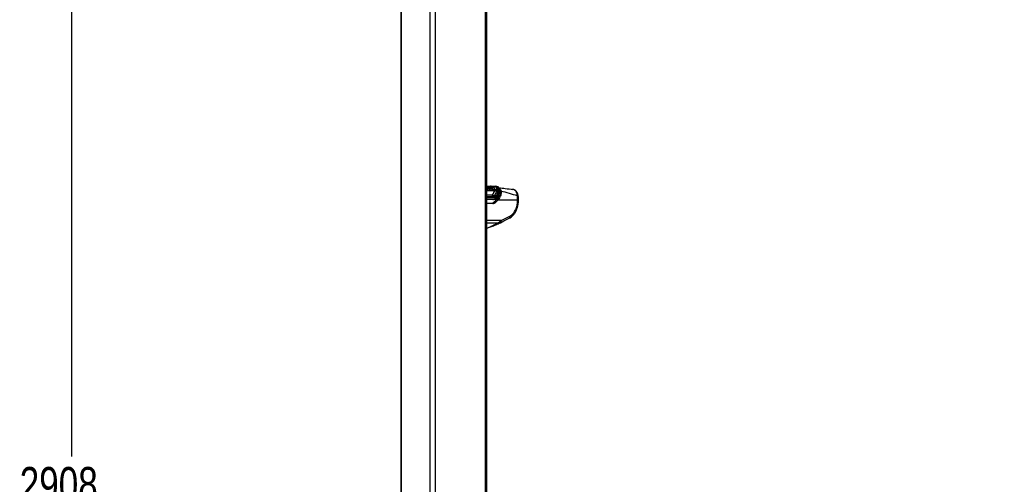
# Paper-space layout 'Wall Base Bracket' of a CAD drawing. Header units: millimetres. Extents: x 61326 to 443956, y 32752 to 406945.
# Tile 2 of 73: x 61326 to 131691, y 112811 to 145989. Entities that reach past the tile are written whole.
import ezdxf

# ---------------------------------------------------------------- set-up
doc = ezdxf.new("R2010")
doc.units = ezdxf.units.MM
doc.layers.add('COMPONENT_GEOMETRY', color=7, linetype='Continuous')
doc.styles.add('SLDTEXTSTYLE1', font='TXT', dxfattribs={"width": 0.75})
doc.dimstyles.new('SLDDIMSTYLE0', dxfattribs={"dimtxt": 2500, "dimasz": 165.1, "dimexe": 0, "dimexo": 0.0625, "dimgap": 625, "dimtad": 0, "dimtih": 1, "dimtoh": 1, "dimdec": 0, "dimlfac": 0.02, "dimrnd": 1e-09, "dimzin": 12, "dimdsep": 46, "dimtxsty": 'SLDTEXTSTYLE1', "dimsah": 1, "dimcen": 0.09, "dimadec": 0, "dimazin": 3, "dimtfac": 1, "dimtdec": 0, "dimtofl": 0, "dimtmove": 0, "dimatfit": 3, "dimfxl": 1, "dimfrac": 2, "dimtolj": 1, "dimtzin": 12, "dimarcsym": 0})

# ---------------------------------------------------------------- blocks, each defined once
blk = doc.blocks.new('_D_24')
at = {"layer": 'COMPONENT_GEOMETRY', "color": 7, "ltscale": 50}
for p, q in [((94429, 185501), (64861, 185501)), ((65020, 185501), (65020, 114792)), ((65020, 40114), (65020, 110823)), ((85661, 40114), (64861, 40114))]:
    blk.add_line(p, q, dxfattribs=at)
for points in [[(65020, 185501), (64995, 185335), (65046, 185335)], [(65020, 40114), (65046, 40279), (64995, 40279)]]:
    blk.add_solid(points, dxfattribs=at)
at = {"layer": 'COMPONENT_GEOMETRY', "color": 7, "ltscale": 50, "insert": (61326, 114046), "char_height": 2500, "attachment_point": 1, "style": 'SLDTEXTSTYLE1'}
blk.add_mtext('2908', dxfattribs=at)
blk = doc.blocks.new('_D_25')
at = {"layer": 'COMPONENT_GEOMETRY', "color": 7, "ltscale": 50}
for p, q in [((239590, 150851), (255468, 150851)), ((255309, 150851), (255309, 97467)), ((255309, 40114), (255309, 93498)), ((96763, 40114), (255468, 40114))]:
    blk.add_line(p, q, dxfattribs=at)
for points in [[(255309, 150851), (255284, 150685), (255334, 150685)], [(255309, 40114), (255334, 40279), (255284, 40279)]]:
    blk.add_solid(points, dxfattribs=at)
at = {"layer": 'COMPONENT_GEOMETRY', "color": 7, "ltscale": 50, "insert": (251615, 96721), "char_height": 2500, "attachment_point": 1, "style": 'SLDTEXTSTYLE1'}
blk.add_mtext('2215', dxfattribs=at)

psp = doc.layouts.new('Wall Base Bracket')

# ---------------------------------------------------------------- linework, layer by layer
at = {"color": 7, "linetype": 'Continuous', "lineweight": 25, "ltscale": 50}
for p, q in [((88559.19, 184989.24), (88559.19, 45923.43)), ((94704.43, 41289.23), (94704.43, 184989.24)), ((94720.86, 133952.44), (94704.43, 133974.14)), ((94719.13, 134093.88), (94713.95, 134093.33)), ((94772.73, 133967.43), (94771.23, 133969.38)), ((94774.92, 133964.55), (94772.73, 133967.43)), ((94784.94, 133977.02), (94786.44, 133975.07)), ((94786.44, 133975.07), (94788.65, 133972.18)), ((94805.62, 133985.82), (94807.87, 133982.86)), ((94807.87, 133982.86), (94903.43, 133963.64)), ((94810, 134065.26), (94810.9, 134065.17)), ((94810.9, 134065.17), (94812.19, 134065.04)), ((94824.61, 134078.17), (94825.92, 134078.04)), ((94915.2, 134067.15), (94825.92, 134078.04)), ((94910.75, 133957.99), (94908.65, 133960.87)), ((94916.46, 134067.02), (94915.2, 134067.15)), ((94915.41, 133940.98), (94998.92, 133924.4)), ((95001.38, 133921.28), (94998.92, 133924.4)), ((95006.05, 133915.59), (95001.38, 133921.28)), ((95012.27, 133932.5), (95014.59, 133929.59)), ((95014.59, 133929.59), (95018.95, 133924.3)), ((95148.03, 134013.46), (95018.45, 134029.33)), ((95033, 133941.37), (95036.95, 133936.57)), ((95036.95, 133936.57), (95121.95, 133919.22)), ((95121.95, 133919.22), (95121.48, 133920.78)), ((95128.39, 133907.47), (95132.43, 133897.72)), ((95132.43, 133897.72), (95132.74, 133896.7)), ((95132.43, 133897.72), (95277.31, 133868.56)), ((95132.74, 133896.7), (95133.26, 133894.83)), ((95151.78, 134013), (95148.03, 134013.46)), ((95258.3, 134064), (95253.51, 134064.56)), ((95260.52, 134063.72), (95258.3, 134064)), ((95277.31, 133868.56), (95277.23, 133886.98)), ((95313.87, 134093.75), (95318.53, 134093.21)), ((95318.53, 134093.21), (95320.66, 134092.97)), ((95415.43, 134081.28), (95320.66, 134092.97)), ((95411.25, 133753.67), (95421.08, 133859.99)), ((95505.56, 134047.21), (95415.43, 134081.28)), ((95419.98, 133886.45), (95418.52, 133902.34)), ((95421.08, 133859.99), (95419.98, 133886.45)), ((95507.29, 133847.43), (95495.85, 133728.38)), ((95505.72, 133893.91), (95506.64, 133876.49)), ((95505.72, 133893.91), (95603.56, 133872.21)), ((95506.64, 133876.49), (95507.29, 133847.43)), ((96572.13, 133868.68), (96507.14, 133872.51)), ((95132.02, 133139.83), (94704.43, 133139.83)), ((95091.87, 133495.22), (95095.82, 133498.72)), ((95095.82, 133498.72), (95112.39, 133515.16)), ((95209.73, 133390.61), (95220.6, 133400.86)), ((95220.6, 133400.86), (95238.66, 133420.43)), ((95238.66, 133420.43), (95263.69, 133448.33)), ((95263.69, 133448.33), (95279.47, 133467.81)), ((95292.93, 133331.08), (95278.04, 133317.43)), ((95339.53, 133378.06), (95312.13, 133350.25)), ((95355.74, 133410.63), (95339.53, 133378.06)), ((95449.81, 133378.06), (95339.53, 133378.06)), ((95355.74, 133410.63), (95470.67, 133410.63)), ((95470.67, 133410.63), (95449.81, 133378.06)), ((95451.8, 133357.98), (95452.03, 133358.25)), ((96909.34, 133090.86), (95488.44, 133090.86)), ((94704.43, 132890.86), (95119.5, 132890.86)), ((95241.92, 132975.63), (95322.55, 132975.63)), ((95726.51, 131653.36), (96359.67, 131969.98))]:
    psp.add_line(p, q, dxfattribs=at)
at = {"color": 8, "linetype": 'Continuous', "lineweight": 25, "ltscale": 50}
for p, q in [((88586.12, 184989.24), (88586.12, 45866.68)), ((90647.04, 184989.24), (90647.04, 41515.69)), ((91016.6, 184989.24), (91016.6, 41289.23)), ((94583.7, 184989.24), (94583.7, 41289.23)), ((94704.43, 133780.9), (95270.2, 133780.9)), ((94788.58, 134066.88), (94810, 134065.26)), ((94971.01, 134080.13), (94852.94, 134074.74)), ((94704.43, 133485.44), (95063.71, 133485.44)), ((94704.43, 133358.43), (95127.54, 133358.43)), ((95164.84, 133273.76), (94704.43, 133273.76)), ((94704.43, 133170.88), (95153.22, 133170.88)), ((95401.47, 133150.72), (95205.16, 133150.72)), ((95451.27, 133357.37), (95525.91, 133357.37)), ((95137.1, 132863.45), (94704.43, 132863.45)), ((95726.51, 131653.36), (94704.43, 131653.36)), ((95469.98, 131464.71), (94704.43, 131464.71))]:
    psp.add_line(p, q, dxfattribs=at)
at = {"color": 8, "linetype": 'Continuous', "lineweight": 25, "ltscale": 50, "flags": 128}
for points in [[(94715.32, 133954.71), (94710.55, 133961.44), (94705.74, 133968.1), (94704.43, 133969.88)], [(94704.43, 133858.52), (94705.38, 133860.37), (94706.47, 133862.08)], [(94711.43, 134093.08), (94707.72, 134092.52), (94706.09, 134092.17)], [(94713.96, 134093.36), (94710.04, 134092.77), (94706.23, 134091.86)], [(94936.82, 133900.98), (94937.17, 133900.26), (94941.51, 133870.04), (94935.82, 133853.15), (94927.3, 133845.92), (94914.92, 133843.28), (94899.2, 133846), (94880.03, 133854.74), (94854.98, 133872.32), (94824.74, 133900.78), (94795.01, 133937.09), (94795.01, 133937.09)], [(96958.07, 133388.02), (96956.81, 133391.49), (96950.04, 133397), (96937.64, 133401.5), (96919.99, 133404.87), (96897.6, 133407)]]:
    psp.add_lwpolyline(points, dxfattribs=at)
at = {"color": 7, "linetype": 'Continuous', "lineweight": 25, "ltscale": 50, "flags": 128}
for points in [[(94730, 134093.75), (94722.52, 134094.13), (94719.14, 134093.91)], [(94795.01, 133937.09), (94792.54, 133940.58), (94790.06, 133944.06), (94787.57, 133947.52), (94785.06, 133950.96), (94782.54, 133954.38), (94780.02, 133957.79), (94777.47, 133961.18), (94774.92, 133964.55)], [(94788.65, 133972.18), (94791.23, 133968.78), (94793.8, 133965.35), (94796.35, 133961.91), (94798.9, 133958.45), (94801.43, 133954.97), (94803.95, 133951.47), (94806.45, 133947.96), (94808.95, 133944.43)], [(94807.87, 133982.86), (94810.49, 133979.41), (94813.09, 133975.93), (94815.69, 133972.44), (94818.27, 133968.93), (94820.83, 133965.4), (94823.39, 133961.86), (94825.93, 133958.29), (94828.46, 133954.71)], [(94909.78, 133954.71), (94909.25, 133955.47), (94908.72, 133956.22), (94908.19, 133956.97), (94907.65, 133957.72), (94907.12, 133958.47), (94906.59, 133959.22), (94906.06, 133959.97), (94905.52, 133960.72)], [(95294.21, 133024.3), (95305.7, 133036.39), (95317.1, 133048.64), (95328.4, 133061.06), (95339.62, 133073.65), (95350.74, 133086.4), (95361.77, 133099.32), (95372.7, 133112.39), (95383.53, 133125.63)], [(96961, 132965.34), (96962.83, 132998.83), (96968.28, 133099.26)], [(95675.19, 131493.72), (95924.06, 131618.16), (96308.36, 131810.38)]]:
    psp.add_lwpolyline(points, dxfattribs=at)
at = {"color": 8, "linetype": 'Continuous', "lineweight": 25, "ltscale": 2500}
for centre, radius, start, end in [((94724.02, 134047.48), 46.68, 95.9988666, 111.8990315), ((95119.54, 133908.89), 10.6, 16.7656232, 76.8356493), ((95597.02, 133853.92), 19.42, 7.9731842, 70.3378632), ((95327.71, 133245.72), 18.74, 324.6806908, 36.6336473), ((95437.18, 133366.62), 17.04, 330.6029719, 42.1526312), ((95457.88, 133397.08), 18.63, 334.0089949, 46.6637896), ((96922.84, 133206.85), 116.77, 263.3648174, 292.9047242), ((95600.09, 131605.98), 135.01, 303.5795266, 20.5434849), ((95381.92, 131453.38), 88.78, 300.0183296, 7.3309274)]:
    psp.add_arc(centre, radius, start, end, dxfattribs=at)
at = {"color": 7, "linetype": 'Continuous', "lineweight": 25, "ltscale": 2500}
for centre, radius, start, end in [((94735.04, 133850.93), 16.46, 149.5562073, 207.6799563), ((94743.81, 133856.03), 13.46, 153.843349, 224.2876937), ((94769.24, 133989.09), 19.81, 275.7874744, 322.4548344), ((94772.83, 133984.49), 20.04, 275.9877073, 322.1216283), ((94810.8, 133954.96), 28.06, 95.9867451, 142.1320432), ((94799.77, 134066.25), 10.28, 272.497988, 354.4619755), ((94801.88, 134066.11), 10.36, 272.4865958, 354.0723786), ((94826.53, 134063.64), 14.41, 92.4594241, 174.4178243), ((94904.06, 133957.32), 6.35, 37.5973062, 95.6828037), ((94993.68, 133948.08), 24.25, 282.4709835, 320.0328681), ((94997.43, 133942.26), 28.02, 287.9256148, 320.1622475), ((95049, 133899.52), 38.95, 108.0117425, 140.4873969), ((94902.79, 134016.12), 195.32, 315.347582, 319.8607213), ((95114.51, 133849.34), 20.91, 144.8171156, 189.4126249), ((95135.15, 133859.01), 12.48, 154.7452003, 229.5442258), ((95120.25, 133909.84), 9.67, 329.4992776, 12.5895183), ((95156.06, 134131.29), 118.11, 266.100637, 325.5954241), ((95159.87, 134132.85), 120.12, 266.1354887, 325.0255703), ((95309.27, 134026.26), 67.64, 86.0934727, 145.5200122), ((95313.99, 134025.89), 67.48, 86.1414683, 145.6155741), ((95316.17, 134025.74), 67.38, 86.1719519, 145.6865673), ((95383.33, 133987.9), 235.89, 241.3416171, 276.7983037), ((95349.37, 134094.15), 219.38, 250.8007354, 288.77583), ((95361.99, 134079.08), 226.91, 248.0883157, 285.0938837), ((95415.18, 133612.66), 141.06, 55.1187393, 91.593415), ((95450.14, 133774.23), 131.96, 65.0905162, 103.8648446), ((95448.93, 133756.37), 133.26, 64.3386103, 102.546605), ((95445.71, 133726.95), 135.3, 62.9263701, 100.4898292), ((95707.12, 133716.36), 36.57, 71.2804962, 120.9167124), ((95247.39, 133498.21), 184.12, 183.9754505, 229.3885123), ((95311.71, 133624.19), 254.87, 210.3980974, 246.4136432), ((95314.28, 133648.79), 265.03, 214.4870069, 249.3009671), ((95325.88, 133668.22), 262.7, 215.6394356, 250.6063875), ((95055.23, 133276.03), 109.63, 358.813283, 48.7305417), ((95126.46, 133166.38), 27.13, 281.8086703, 9.5366223), ((95139.12, 133256.21), 151.81, 23.7801548, 62.2839584), ((95152.03, 133257.42), 158.99, 27.6013889, 64.4517712), ((95171.4, 133276.48), 158.9, 27.6643146, 64.9571814), ((95198.84, 133302.27), 159.8, 28.3096674, 66.0594874), ((95230.55, 133323.08), 152.77, 34.9647122, 71.3245219), ((95334.2, 133244.04), 12.7, 268.1146869, 313.8693851), ((95451.49, 133071.13), 41.88, 28.0963987, 79.1806764), ((95114.51, 132868.3), 23.1, 347.8858511, 77.5204545), ((95315.31, 132939.21), 37.13, 20.9096271, 78.7513466)]:
    psp.add_arc(centre, radius, start, end, dxfattribs=at)
for centre, major_axis, ratio, start_param, end_param in [((95120.41, 133639.83), (-23.17, 499.73), 0.7063465, 3.10884935, 3.72350434), ((95141.61, 133640.88), (-23.17, 469.72), 0.70624659, 3.10677082, 3.72142581), ((94586.13, 134590.86), (262.27, 1936.3), 0.70062094, 3.82708896, 3.87061029), ((94668.18, 134590.86), (265.55, 1936.09), 0.70045624, 3.82825334, 3.94454645), ((94440.17, 134979.97), (-103.97, 2107.82), 0.70624659, 3.72142581, 3.81498006), ((94685.77, 134588.45), (265.64, 1961.19), 0.70062094, 3.82708896, 3.94338206), ((93644.24, 124918.81), (2776.49, 40435.49), 0.06802614, 4.91718102, 4.92056034), ((95073.34, 133390.86), (67.42, 497.76), 0.70062094, 3.23620729, 3.82708896), ((95155.38, 133390.86), (70.7, 497.55), 0.69996931, 3.24072601, 3.83160768), ((95172.98, 133388.45), (70.79, 522.65), 0.70062094, 3.23620729, 3.82708896)]:
    psp.add_ellipse(centre, major_axis=major_axis, ratio=ratio, start_param=start_param, end_param=end_param, dxfattribs=at)
at = {"color": 7, "linetype": 'Continuous', "lineweight": 25, "ltscale": 50}
for points, knots in [([(94903.43, 133963.64), (94884.77, 133986.67), (94856.79, 134021.2), (94816.09, 134051.22), (94769.64, 134078.98), (94731.74, 134086.93), (94702.63, 134093.03)], [0, 0, 0, 0, 0.32846441, 0.49261643, 0.61017597, 1, 1, 1, 1]), ([(94771.23, 133969.38), (94768.88, 133972.36), (94753.91, 133991.33), (94732.14, 134014.75), (94710.69, 134029.73), (94704.43, 134034.09)], [0, 0, 0, 0, 0.11680275, 0.74258623, 1, 1, 1, 1]), ([(94706.47, 133862.08), (94707.08, 133861.87), (94709.65, 133860.98), (94714.64, 133859.64), (94718.62, 133859.4), (94720.85, 133859.27)], [0, 0, 0, 0, 0.12131907, 0.50747118, 1, 1, 1, 1]), ([(94715.32, 133954.71), (94716.81, 133954.53), (94719.79, 133954.16), (94721.86, 133951.3), (94721.8, 133947.8), (94720.64, 133945.33), (94720.21, 133944.43)], [0, 0, 0, 0, 0.27964296, 0.55927671, 0.83889684, 1, 1, 1, 1]), ([(94731.73, 133861.96), (94732.59, 133862.52), (94736.76, 133865.24), (94743.08, 133875.86), (94742.93, 133892.96), (94736.6, 133917.28), (94727.1, 133933.02), (94720.21, 133944.43)], [0, 0, 0, 0, 0.04143881, 0.20129578, 0.49918017, 0.63727286, 1, 1, 1, 1]), ([(94734.18, 133846.63), (94733.79, 133846.42), (94731.87, 133845.37), (94727.62, 133843.76), (94723.01, 133843.45), (94720.46, 133843.28)], [0, 0, 0, 0, 0.10109216, 0.50337145, 1, 1, 1, 1]), ([(94720.85, 133859.27), (94722.86, 133859.41), (94726.52, 133859.65), (94729.89, 133860.95), (94731.42, 133861.79), (94731.73, 133861.96)], [0, 0, 0, 0, 0.492803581, 0.897036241, 1, 1, 1, 1]), ([(94723.71, 133937.09), (94731.03, 133924.9), (94741.17, 133908.03), (94747.84, 133881.62), (94747.68, 133862.52), (94740.22, 133850.52), (94735.23, 133847.31), (94734.18, 133846.63)], [0, 0, 0, 0, 0.35081828, 0.485424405, 0.783987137, 0.954196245, 1, 1, 1, 1]), ([(94726.05, 134085.92), (94740.15, 134085.09), (94773.03, 134083.16), (94805.86, 134079.98), (94824.61, 134078.17)], [0, 0, 0, 0, 0.42873289, 1, 1, 1, 1]), ([(94730, 134093.75), (94798.11, 134099.72), (94898.46, 134108.51), (94996.19, 134109.36), (95027.58, 134109.64)], [0, 0, 0, 0, 0.67874978, 1, 1, 1, 1]), ([(94772.72, 133967.43), (94773.83, 133967.54), (94776.05, 133967.75), (94779.88, 133969.46), (94783.58, 133971.94), (94785.49, 133974.02), (94786.45, 133975.06)], [0, 0, 0, 0, 0.24999082, 0.50000257, 0.7499824, 1, 1, 1, 1]), ([(94805.62, 133985.82), (94803.87, 133985.63), (94800.38, 133985.25), (94794.34, 133982.26), (94789.53, 133978.6), (94787.27, 133976.02), (94786.44, 133975.07)], [0, 0, 0, 0, 0.2796827, 0.55937902, 0.83906627, 1, 1, 1, 1]), ([(94795.01, 133937.09), (94796.12, 133937.19), (94798.34, 133937.4), (94802.21, 133939.04), (94805.98, 133941.43), (94807.96, 133943.43), (94808.95, 133944.43)], [0, 0, 0, 0, 0.24999429, 0.49999148, 0.75001434, 1, 1, 1, 1]), ([(94989.46, 133936.82), (94973.2, 133956.35), (94946.42, 133988.52), (94884.56, 134035.22), (94836.6, 134047.2), (94802.33, 134055.76)], [0, 0, 0, 0, 0.30594293, 0.504043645, 1, 1, 1, 1]), ([(94828.46, 133954.71), (94826.71, 133954.53), (94823.2, 133954.16), (94817.07, 133951.3), (94812.16, 133947.81), (94809.81, 133945.33), (94808.95, 133944.43)], [0, 0, 0, 0, 0.27964176, 0.55927433, 0.83890174, 1, 1, 1, 1]), ([(94808.95, 133944.43), (94817.7, 133933.04), (94833.58, 133912.39), (94861.32, 133886.07), (94884.42, 133869.33), (94902.13, 133860.96), (94915.68, 133858.47), (94925.58, 133860.98), (94931.55, 133865.03), (94932.62, 133868.98), (94932.85, 133869.81)], [0, 0, 0, 0, 0.25552825, 0.46341188, 0.6109329, 0.71444732, 0.80200031, 0.88710637, 0.9762889, 1, 1, 1, 1]), ([(94824.62, 134078.17), (94822.99, 134078.1), (94819.71, 134077.98), (94815.2, 134074.46), (94812.23, 134069.83), (94811.25, 134066.42), (94810.9, 134065.17)], [0, 0, 0, 0, 0.27962541, 0.55921861, 0.83883122, 1, 1, 1, 1]), ([(94812.19, 134065.04), (94812.75, 134064.98), (94847.83, 134061.13), (94896.59, 134043.19), (94959.3, 133997.16), (94986.68, 133964.24), (95003.3, 133944.25)], [0, 0, 0, 0, 0.00796253, 0.49576371, 0.69387344, 1, 1, 1, 1]), ([(94825.92, 134078.04), (94838.04, 134076.17), (94885.78, 134068.84), (94956.47, 134032.23), (95003.39, 133977.28), (95022.62, 133954.75)], [0, 0, 0, 0, 0.167171, 0.65860249, 1, 1, 1, 1]), ([(94828.46, 133954.71), (94836.72, 133944.01), (94851.46, 133924.93), (94876.33, 133901.79), (94895.23, 133888.58), (94907.81, 133882.91), (94916.6, 133881.56), (94923.4, 133883.55), (94928.56, 133889.46), (94931.23, 133901.87), (94927.84, 133924.32), (94916.52, 133943.37), (94909.78, 133954.71)], [0, 0, 0, 0, 0.18155098, 0.32379457, 0.40885202, 0.4622954, 0.5041855, 0.54598374, 0.60055807, 0.67730413, 0.80790481, 1, 1, 1, 1]), ([(94905.52, 133960.72), (94905.51, 133960.73), (94904.83, 133961.7), (94904.13, 133962.68), (94903.43, 133963.64)], [0, 0, 0, 0, 0.00964987, 1, 1, 1, 1]), ([(94905.52, 133960.72), (94907.04, 133960.55), (94910.08, 133960.21), (94911.18, 133958.12), (94911.72, 133957.07)], [0, 0, 0, 0, 0.49998338, 1, 1, 1, 1]), ([(94909.78, 133954.71), (94911.3, 133954.54), (94914.33, 133954.21), (94915.42, 133952.13), (94915.96, 133951.1)], [0, 0, 0, 0, 0.50000822, 1, 1, 1, 1]), ([(94933.02, 133869.68), (94934.24, 133871.94), (94937.8, 133878.52), (94939.01, 133892.96), (94935.55, 133915.17), (94926.28, 133936.87), (94916.71, 133949.94), (94914.33, 133953.2)], [0, 0, 0, 0, 0.08537702, 0.24877229, 0.50409061, 0.87638636, 1, 1, 1, 1]), ([(95103.77, 133953.5), (95084.09, 133975.32), (95050.42, 134012.67), (94994.57, 134046.11), (94951.62, 134061.9), (94925.25, 134065.74), (94916.46, 134067.02)], [0, 0, 0, 0, 0.36024328, 0.61647739, 0.8720902, 1, 1, 1, 1]), ([(95027.58, 134109.64), (95022.38, 134109.81), (95011.98, 134110.17), (94996.79, 134104.51), (94982.64, 134094.87), (94974.88, 134085.05), (94971.01, 134080.13)], [0, 0, 0, 0, 0.24999841, 0.49999996, 0.74999867, 1, 1, 1, 1]), ([(95253.51, 134064.56), (95173.61, 134071.56), (95080.58, 134079.71), (94984.57, 134080.08), (94971.01, 134080.13)], [0, 0, 0, 0, 0.8587374, 1, 1, 1, 1]), ([(94989.46, 133936.82), (94990.56, 133936.92), (94992.78, 133937.12), (94996.63, 133938.77), (95000.37, 133941.19), (95002.32, 133943.23), (95003.3, 133944.25)], [0, 0, 0, 0, 0.2499904, 0.5000089, 0.74996751, 1, 1, 1, 1]), ([(94998.92, 133924.4), (94997.67, 133926), (94994.39, 133930.2), (94991.34, 133934.29), (94989.46, 133936.82)], [0, 0, 0, 0, 0.38107116, 1, 1, 1, 1]), ([(95014.58, 133929.6), (95013.61, 133928.59), (95011.65, 133926.56), (95008.05, 133923.95), (95004.42, 133921.99), (95002.4, 133921.51), (95001.4, 133921.27)], [0, 0, 0, 0, 0.24999405, 0.50000679, 0.75000213, 1, 1, 1, 1]), ([(95022.62, 133954.75), (95020.88, 133954.57), (95017.39, 133954.22), (95011.31, 133951.31), (95006.45, 133947.72), (95004.14, 133945.18), (95003.3, 133944.25)], [0, 0, 0, 0, 0.27965552, 0.55931849, 0.83895024, 1, 1, 1, 1]), ([(95003.3, 133944.25), (95005.08, 133941.86), (95007.97, 133937.98), (95011.08, 133934.01), (95012.27, 133932.5)], [0, 0, 0, 0, 0.618312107, 1, 1, 1, 1]), ([(95041.74, 133878.85), (95034.35, 133885.72), (95021.53, 133897.65), (95010.66, 133910.25), (95006.05, 133915.59)], [0, 0, 0, 0, 0.57628852, 1, 1, 1, 1]), ([(95033, 133941.37), (95031.41, 133940.97), (95028.22, 133940.18), (95022.46, 133936.81), (95017.75, 133933.03), (95015.44, 133930.51), (95014.59, 133929.59)], [0, 0, 0, 0, 0.2797594, 0.55949555, 0.83924241, 1, 1, 1, 1]), ([(95018.95, 133924.3), (95023.25, 133919.32), (95033.35, 133907.63), (95045.27, 133896.56), (95052.11, 133890.21)], [0, 0, 0, 0, 0.42636473, 1, 1, 1, 1]), ([(95022.62, 133954.75), (95023.73, 133953.27), (95025.94, 133950.32), (95029.41, 133945.86), (95031.81, 133942.86), (95033, 133941.37)], [0, 0, 0, 0, 0.335834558, 0.671419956, 1, 1, 1, 1]), ([(95027.58, 134109.64), (95058.79, 134109.36), (95155.93, 134108.51), (95250.01, 134099.72), (95313.87, 134093.75)], [0, 0, 0, 0, 0.32125022, 1, 1, 1, 1]), ([(95036.95, 133936.57), (95045.46, 133927.11), (95058.68, 133912.44), (95079.41, 133895.42), (95092.84, 133887), (95102.94, 133882.91), (95110.38, 133881.56), (95117.42, 133883.24), (95123.17, 133889.42), (95125.78, 133901.7), (95123.32, 133912.97), (95121.95, 133919.22)], [0, 0, 0, 0, 0.23198272, 0.36006543, 0.46687018, 0.51258808, 0.57221444, 0.63194249, 0.71167477, 0.84017281, 1, 1, 1, 1]), ([(95093.88, 133845.93), (95092.67, 133846.33), (95083.67, 133849.36), (95065.24, 133859.37), (95049.79, 133872.17), (95041.74, 133878.85)], [0, 0, 0, 0, 0.06955515, 0.51521309, 1, 1, 1, 1]), ([(95052.11, 133890.21), (95059.33, 133884.23), (95072.81, 133873.06), (95088.84, 133864.28), (95096.43, 133861.72), (95097.42, 133861.39)], [0, 0, 0, 0, 0.50087368, 0.93492612, 1, 1, 1, 1]), ([(95127.05, 133849.51), (95125.38, 133848.22), (95120.74, 133844.65), (95111.35, 133842.76), (95101.32, 133843.79), (95095.9, 133845.35), (95093.88, 133845.93)], [0, 0, 0, 0, 0.21945455, 0.60641126, 0.85296191, 1, 1, 1, 1]), ([(95097.42, 133861.39), (95099.05, 133860.92), (95103.36, 133859.68), (95111.35, 133858.85), (95118.83, 133860.39), (95122.51, 133863.27), (95123.86, 133864.34)], [0, 0, 0, 0, 0.14734175, 0.39110015, 0.7755666, 1, 1, 1, 1]), ([(95121.48, 133920.78), (95121.22, 133921.55), (95119.85, 133925.76), (95116.65, 133933.4), (95111.1, 133943.6), (95106.21, 133950.2), (95103.77, 133953.5)], [0, 0, 0, 0, 0.06994172, 0.3797795, 0.68985505, 1, 1, 1, 1]), ([(95123.97, 133924.75), (95119.52, 133934.15), (95114.5, 133944.79), (95106.82, 133954.14), (95105.94, 133955.22)], [0, 0, 0, 0, 0.88441646, 1, 1, 1, 1]), ([(95112.39, 133515.16), (95133.76, 133538.27), (95174.49, 133582.31), (95234.68, 133670.21), (95256.47, 133738.11), (95270.2, 133780.9)], [0, 0, 0, 0, 0.28989535, 0.55241386, 1, 1, 1, 1]), ([(95122.46, 133920.26), (95121.93, 133921.79), (95121.15, 133924.07), (95119.61, 133926.25), (95119.1, 133926.97)], [0, 0, 0, 0, 0.66915002, 1, 1, 1, 1]), ([(95123.86, 133864.34), (95124.92, 133865.49), (95129.29, 133870.23), (95131.93, 133881.2), (95131.21, 133894.31), (95129.3, 133902.05), (95128.58, 133904.94)], [0, 0, 0, 0, 0.12429339, 0.51140682, 0.81783527, 1, 1, 1, 1]), ([(95133.26, 133894.83), (95134.01, 133891.71), (95136.03, 133883.26), (95136.68, 133868.67), (95133.44, 133856.32), (95128.34, 133850.88), (95127.05, 133849.51)], [0, 0, 0, 0, 0.17543178, 0.47472804, 0.86803252, 1, 1, 1, 1]), ([(95277.23, 133886.98), (95272.67, 133910.4), (95266.82, 133940.44), (95232.37, 133983.88), (95196.38, 134005.59), (95159.1, 134011.78), (95151.78, 134013)], [0, 0, 0, 0, 0.36977416, 0.47412578, 0.89669032, 1, 1, 1, 1]), ([(95418.52, 133902.34), (95410.18, 133934.97), (95393.6, 133999.82), (95327.96, 134049.97), (95277.82, 134060.19), (95260.52, 134063.72)], [0, 0, 0, 0, 0.39865578, 0.79244749, 1, 1, 1, 1]), ([(95270.2, 133780.9), (95273.78, 133806.71), (95277.84, 133836.05), (95277.37, 133865.06), (95277.31, 133868.56)], [0, 0, 0, 0, 0.87948217, 1, 1, 1, 1]), ([(95279.47, 133467.81), (95304.66, 133505.02), (95355.53, 133580.14), (95394.8, 133678.79), (95407.65, 133737.25), (95411.25, 133753.67)], [0, 0, 0, 0, 0.41375991, 0.83531713, 1, 1, 1, 1]), ([(95320.66, 134092.97), (95356.41, 134083.44), (95427.3, 134064.55), (95488.39, 133985.53), (95500.65, 133920.72), (95505.72, 133893.91)], [0, 0, 0, 0, 0.37360025, 0.74094324, 1, 1, 1, 1]), ([(95495.85, 133728.38), (95481.72, 133673.76), (95453.04, 133562.9), (95388.49, 133461.88), (95355.74, 133410.63)], [0, 0, 0, 0, 0.4927064, 1, 1, 1, 1]), ([(95459.36, 133112.27), (95487.29, 133145.56), (95546.81, 133216.49), (95618.8, 133338.17), (95671.34, 133471.96), (95699.11, 133612.01), (95691.96, 133702.03), (95688.33, 133747.73)], [0, 0, 0, 0, 0.1789798, 0.38135391, 0.58779031, 0.79071225, 1, 1, 1, 1]), ([(95470.67, 133410.63), (95500.1, 133461.65), (95556.56, 133559.54), (95603.07, 133718.64), (95603.39, 133820.5), (95603.56, 133872.21)], [0, 0, 0, 0, 0.34902213, 0.66957961, 1, 1, 1, 1]), ([(95473.74, 133389.49), (95478.32, 133395.71), (95504.51, 133431.27), (95541.82, 133504.61), (95582.89, 133607.71), (95607.1, 133715.04), (95616.54, 133798.83), (95612.64, 133844.72), (95611.67, 133856.22)], [0, 0, 0, 0, 0.04490162, 0.25688934, 0.48106257, 0.70580412, 0.92623407, 1, 1, 1, 1]), ([(95718.86, 133751), (95722.75, 133705.04), (95730.67, 133611.64), (95703.67, 133467.16), (95650.47, 133326.67), (95577.88, 133200.12), (95516.76, 133125.46), (95488.44, 133090.86)], [0, 0, 0, 0, 0.20330042, 0.41317571, 0.61525049, 0.82170207, 1, 1, 1, 1]), ([(95614.65, 133856.02), (95613.56, 133872.36), (95610.95, 133911.43), (95589.62, 133965.33), (95557.11, 134014.04), (95527.19, 134035.66), (95513.38, 134045.64)], [0, 0, 0, 0, 0.20529554, 0.4908498, 0.76504609, 1, 1, 1, 1]), ([(95567.75, 133992.61), (95721.87, 133973.66), (96062.11, 133931.81), (96391.79, 133891), (96572.13, 133868.68)], [0, 0, 0, 0, 0.45297584, 1, 1, 1, 1]), ([(96897.6, 133407), (96707.58, 133463.83), (96327.08, 133577.6), (95921.76, 133693.15), (95718.86, 133751)], [0, 0, 0, 0, 0.49940387, 1, 1, 1, 1]), ([(96897.6, 133407), (96889.91, 133454.63), (96876.98, 133534.66), (96840.32, 133633.64), (96800.63, 133709.48), (96752.45, 133772.6), (96697.49, 133821.43), (96637.02, 133855.5), (96593.76, 133864.28), (96572.13, 133868.68)], [0, 0, 0, 0, 0.19646234, 0.33015255, 0.4638467, 0.59793407, 0.73202529, 0.86601258, 1, 1, 1, 1]), ([(96957.09, 133388.03), (96953.67, 133412.93), (96945.82, 133470.19), (96920.57, 133555.28), (96884.33, 133638.38), (96838.21, 133710.5), (96785.52, 133768.97), (96725.41, 133815.92), (96657.79, 133848.92), (96605.5, 133866.5), (96575.74, 133867.57), (96572.27, 133867.7)], [0, 0, 0, 0, 0.104717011, 0.240806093, 0.38029287, 0.506587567, 0.629301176, 0.745914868, 0.8602351, 0.983706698, 1, 1, 1, 1]), ([(95063.71, 133485.44), (95063.83, 133485.44), (95069.96, 133485.46), (95080.04, 133487.24), (95088.5, 133492.95), (95091.87, 133495.22)], [0, 0, 0, 0, 0.01210352, 0.60630152, 1, 1, 1, 1]), ([(95127.54, 133358.43), (95146, 133360.71), (95175.24, 133364.31), (95200.44, 133383.53), (95209.73, 133390.61)], [0, 0, 0, 0, 0.63147408, 1, 1, 1, 1]), ([(95278.04, 133317.43), (95262.72, 133306.24), (95227.53, 133280.56), (95187.45, 133276.22), (95164.84, 133273.76)], [0, 0, 0, 0, 0.43561033, 1, 1, 1, 1]), ([(95312.13, 133350.25), (95307.36, 133345.48), (95300.96, 133339.09), (95294.56, 133332.7), (95292.93, 133331.08)], [0, 0, 0, 0, 0.7455433, 1, 1, 1, 1]), ([(95343, 133234.89), (95352.4, 133244.63), (95389.99, 133283.6), (95425.44, 133326.26), (95452.03, 133358.25)], [0, 0, 0, 0, 0.25006634, 1, 1, 1, 1]), ([(95383.53, 133125.63), (95421.34, 133174.14), (95498.2, 133272.75), (95561.58, 133422.02), (95590.59, 133557.38), (95587.28, 133632.21), (95585.6, 133670.11)], [0, 0, 0, 0, 0.29381768, 0.59721354, 0.79602384, 1, 1, 1, 1]), ([(95451.18, 133358.49), (95453.94, 133361.46), (95463.03, 133371.25), (95469.58, 133381.71), (95474.14, 133389)], [0, 0, 0, 0, 0.30385022, 1, 1, 1, 1]), ([(96909.34, 133090.86), (96911.1, 133143.26), (96914.67, 133249.44), (96903.34, 133354.03), (96897.6, 133407)], [0, 0, 0, 0, 0.493477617, 1, 1, 1, 1]), ([(96968.15, 133099.22), (96968.32, 133101.52), (96971.44, 133144.6), (96970.78, 133229.63), (96966.8, 133324.38), (96958.83, 133376.23), (96957.04, 133387.94)], [0, 0, 0, 0, 0.02386501, 0.4481648, 0.87540768, 1, 1, 1, 1]), ([(96311.73, 131812.14), (96355.48, 131837.04), (96436.69, 131883.28), (96539.83, 131972.34), (96619.5, 132057.18), (96678.34, 132132.44), (96719.86, 132193.49), (96759.49, 132258.09), (96808.4, 132349.14), (96856.12, 132461.09), (96896.09, 132581.48), (96925.43, 132695.02), (96949.76, 132824.85), (96957.13, 132916.9), (96961, 132965.37)], [0, 0, 0, 0, 0.123733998, 0.229726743, 0.317257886, 0.387417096, 0.440644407, 0.477567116, 0.550044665, 0.66096994, 0.731503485, 0.811635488, 0.90082555, 1, 1, 1, 1]), ([(96359.67, 131969.98), (96395.63, 131990.49), (96467.75, 132031.61), (96567.48, 132121.11), (96658.4, 132228.21), (96737.46, 132352.45), (96802.84, 132491.39), (96852.85, 132640.83), (96888.26, 132797.45), (96897.47, 132903.83), (96902.07, 132956.98)], [0, 0, 0, 0, 0.12440485, 0.24947445, 0.37385507, 0.49898973, 0.62338702, 0.7492229, 0.87470114, 1, 1, 1, 1]), ([(95469.98, 131464.71), (95515.43, 131495.73), (95606.95, 131558.18), (95686.48, 131621.49), (95726.51, 131653.36)], [0, 0, 0, 0, 0.49661708, 1, 1, 1, 1]), ([(94704.43, 131093.55), (94710.34, 131095.42), (94754.53, 131109.4), (94842.63, 131140.36), (94971.86, 131187.72), (95113.49, 131243.65), (95267.31, 131307.07), (95371.1, 131352.31), (95426.37, 131376.41)], [0, 0, 0, 0, 0.02226031, 0.16636829, 0.34238767, 0.5358588, 0.75281797, 1, 1, 1, 1]), ([(95425.89, 131376.48), (95460.06, 131391.79), (95540.57, 131427.86), (95622.79, 131467.1), (95668.92, 131490.73), (95674.71, 131493.69)], [0, 0, 0, 0, 0.39197628, 0.92379305, 1, 1, 1, 1])]:
    psp.add_open_spline(points, degree=3, knots=knots, dxfattribs=at)
at = {"color": 8, "linetype": 'Continuous', "lineweight": 25, "ltscale": 50}
for points, knots in [([(94704.43, 134074.21), (94707.86, 134072.53), (94719.67, 134066.75), (94755.57, 134041.77), (94784.09, 134009.89), (94805.62, 133985.82)], [0, 0, 0, 0, 0.091057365, 0.31381137, 1, 1, 1, 1]), ([(94704.43, 134051.78), (94714.97, 134044.59), (94741.11, 134026.76), (94767.24, 133999.41), (94782.53, 133980.06), (94784.94, 133977.02)], [0, 0, 0, 0, 0.362942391, 0.899766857, 1, 1, 1, 1]), ([(94704.43, 133982.44), (94708.07, 133981.73), (94730.4, 133977.38), (94752.62, 133973.02), (94771.23, 133969.38)], [0, 0, 0, 0, 0.162746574, 1, 1, 1, 1]), ([(94704.43, 133887.31), (94707.66, 133885.73), (94713.79, 133882.74), (94722.15, 133881.59), (94728.95, 133883.54), (94734.1, 133889.46), (94736.78, 133901.86), (94733.39, 133924.32), (94722.06, 133943.37), (94715.32, 133954.71)], [0, 0, 0, 0, 0.07976433, 0.15145328, 0.22299013, 0.31638744, 0.44773211, 0.67124462, 1, 1, 1, 1]), ([(94720.46, 133843.28), (94717.64, 133843.45), (94712.64, 133843.75), (94707.06, 133845.22), (94704.53, 133846.07), (94704.43, 133846.1)], [0, 0, 0, 0, 0.55406119, 0.98283596, 1, 1, 1, 1]), ([(94951.58, 134059.43), (94957.3, 134064.43), (94964.26, 134070.51), (94969.99, 134078.68), (94971.01, 134080.13)], [0, 0, 0, 0, 0.82168768, 1, 1, 1, 1]), ([(95121.48, 133920.78), (95123.18, 133920.03), (95126.59, 133918.52), (95129.02, 133915.68), (95129.03, 133913.89), (95129.03, 133913.71)], [0, 0, 0, 0, 0.47241947, 0.94483672, 1, 1, 1, 1]), ([(95603.56, 133872.21), (95597.46, 133903.13), (95583.97, 133971.6), (95544.65, 134033.22), (95508.49, 134046.16), (95505.56, 134047.21)], [0, 0, 0, 0, 0.4308602, 0.95392089, 1, 1, 1, 1]), ([(95588.28, 133962.39), (95590.58, 133961.59), (95633.98, 133946.43), (95686.36, 133872.13), (95708.91, 133788.08), (95718.86, 133751)], [0, 0, 0, 0, 0.03030346, 0.57211644, 1, 1, 1, 1]), ([(95688.33, 133747.73), (95680.5, 133784.87), (95667.37, 133847.25), (95626.35, 133885.73), (95609.76, 133901.3)], [0, 0, 0, 0, 0.59536891, 1, 1, 1, 1]), ([(96958.6, 132965.48), (96959.26, 132964.91), (96962.23, 132962.35), (96944.83, 132959.02), (96916.32, 132957.66), (96902.07, 132956.98)], [0, 0, 0, 0, 0.12647683, 0.56324055, 1, 1, 1, 1]), ([(96359.67, 131969.98), (96362.22, 131948.71), (96367.49, 131904.73), (96351.28, 131850.85), (96329.35, 131818.52), (96310.85, 131813.23), (96307.54, 131812.29)], [0, 0, 0, 0, 0.29708921, 0.6139913, 0.93089051, 1, 1, 1, 1]), ([(94704.43, 131107.29), (94742.38, 131121.69), (94825.63, 131153.3), (94996.21, 131226.78), (95218.32, 131331.19), (95384.07, 131419.13), (95469.98, 131464.71)], [0, 0, 0, 0, 0.13664072, 0.29979819, 0.63706491, 1, 1, 1, 1])]:
    psp.add_open_spline(points, degree=3, knots=knots, dxfattribs=at)

# ---------------------------------------------------------------- dimensions: what is measured, and where the dimension line sits
at = {"layer": 'COMPONENT_GEOMETRY', "color": 7, "ltscale": 50}
for base, p1, p2, picture, middle in [((65020.21, 40114.24), (94492.3, 185500.53), (85724.72, 40114.24), '_D_24', (65020.21, 112807.38)), ((255309.01, 40114.24), (239526.37, 150850.58), (96699.72, 40114.24), '_D_25', (255309.01, 95482.41))]:
    dim = psp.add_linear_dim(base=base, p1=p1, p2=p2, angle=90, dimstyle='SLDDIMSTYLE0', dxfattribs=at)
    dim.commit()
    dim.dimension.update_dxf_attribs({"geometry": picture, "text_midpoint": middle, "dimtype": 160})

doc.saveas('drawing.dxf')
